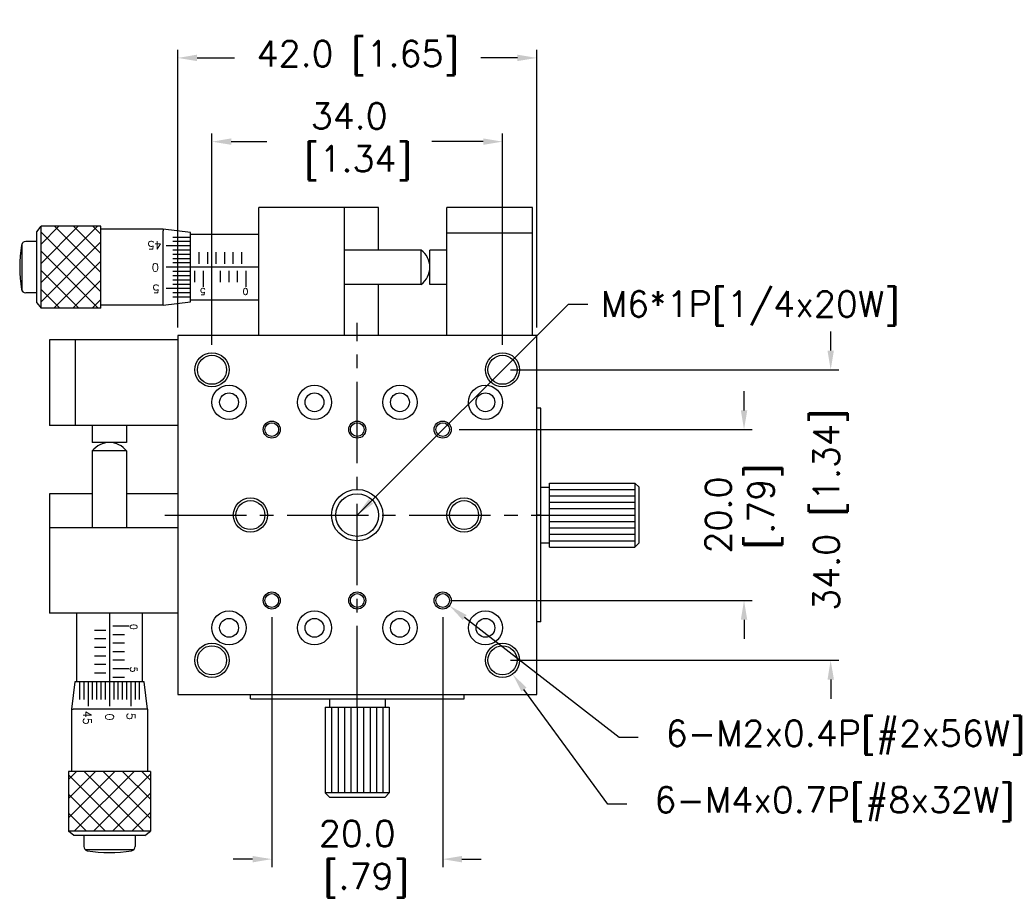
# Model space of a CAD drawing. Extents: x 39 to 322, y 106 to 219.
# Tile 2 of 2: x 207 to 322, y 116 to 219. Entities that reach past the tile are written whole.
import ezdxf

# ---------------------------------------------------------------- set-up
doc = ezdxf.new("R2010")
doc.units = 0
doc.header["$LTSCALE"] = 0.5
doc.header["$MEASUREMENT"] = 0
doc.linetypes.add('CENTER2', pattern=[28.575, 19.05, -3.175, 3.175, -3.175])
doc.layers.get('0').update_dxf_attribs({"linetype": 'CONTINUOUS'})
doc.layers.get('Defpoints').update_dxf_attribs({"linetype": 'CONTINUOUS'})
doc.layers.add('外形輪廓', color=7, linetype='CONTINUOUS')
doc.styles.get("Standard").update_dxf_attribs({"font": 'romans.shx', "bigfont": 'stsl.shx'})
doc.styles.add('STSL', font='romans.shx', dxfattribs={"bigfont": 'stsl.shx'})
doc.dimstyles.new('11', dxfattribs={"dimscale": 1.5, "dimtxt": 2, "dimasz": 1.5, "dimexe": 0.625, "dimexo": 0.625, "dimgap": 1, "dimtad": 0, "dimtih": 1, "dimtoh": 1, "dimdec": 1, "dimzin": 1, "dimdsep": 46, "dimtxsty": 'STSL', "dimcen": 0, "dimadec": 1, "dimazin": 0, "dimtfac": 1, "dimtdec": 1, "dimtofl": 0, "dimtmove": 0, "dimatfit": 3, "dimfxl": 0, "dimtolj": 1, "dimtzin": 0, "dimarcsym": 0})

# ---------------------------------------------------------------- blocks, each defined once
blk = doc.blocks.new('*D5')
at = {"layer": 'Defpoints', "color": 0}
for p in [(229.43, 204.69), (229.43, 179.99), (263.43, 179.99)]:
    blk.add_point(p, dxfattribs=at)
at = {"layer": '外形輪廓', "color": 0, "lineweight": -2}
for p, q in [((229.43, 180.93), (229.43, 205.63)), ((263.43, 180.93), (263.43, 205.63)), ((231.68, 204.69), (235.85, 204.69)), ((261.18, 204.69), (255.14, 204.69))]:
    blk.add_line(p, q, dxfattribs=at)
at = {"layer": '外形輪廓', "color": 0}
for points in [[(231.68, 205.07), (231.68, 204.32), (229.43, 204.69)], [(261.18, 205.07), (261.18, 204.32), (263.43, 204.69)]]:
    blk.add_solid(points, dxfattribs=at)
at = {"layer": '外形輪廓', "color": 0, "insert": (245.49, 204.69), "char_height": 3, "attachment_point": 5, "style": 'STSL'}
blk.add_mtext('\\A1;34.0\\P [1.34]', dxfattribs=at)
blk = doc.blocks.new('*D6')
at = {"layer": 'Defpoints', "color": 0}
for p in [(225.43, 214.49), (225.43, 181.99), (267.43, 181.99)]:
    blk.add_point(p, dxfattribs=at)
at = {"layer": '外形輪廓', "color": 0, "lineweight": -2}
for p, q in [((225.43, 182.93), (225.43, 215.43)), ((227.68, 214.49), (232.06, 214.49)), ((265.18, 214.49), (260.91, 214.49)), ((267.43, 182.93), (267.43, 215.43))]:
    blk.add_line(p, q, dxfattribs=at)
at = {"layer": '外形輪廓', "color": 0}
for points in [[(227.68, 214.87), (227.68, 214.12), (225.43, 214.49)], [(265.18, 214.87), (265.18, 214.12), (267.43, 214.49)]]:
    blk.add_solid(points, dxfattribs=at)
at = {"layer": '外形輪廓', "color": 0, "insert": (246.49, 214.49), "char_height": 3, "attachment_point": 5, "style": 'STSL'}
blk.add_mtext('\\A1;42.0 [1.65]', dxfattribs=at)
blk = doc.blocks.new('*D14')
at = {"layer": 'Defpoints', "color": 0}
for p in [(262.25, 145.61), (264.61, 142.38)]:
    blk.add_point(p, dxfattribs=at)
at = {"layer": '外形輪廓', "color": 0, "lineweight": -2}
for p, q in [((275.74, 127.16), (265.94, 140.56)), ((277.99, 127.16), (275.74, 127.16))]:
    blk.add_line(p, q, dxfattribs=at)
at = {"layer": '外形輪廓', "color": 0}
blk.add_solid([(266.24, 140.78), (265.64, 140.34), (264.61, 142.38)], dxfattribs=at)
at = {"layer": '外形輪廓', "color": 0, "insert": (302.28, 127.16), "char_height": 3, "attachment_point": 5, "style": 'STSL'}
blk.add_mtext('\\A1;6-M4x0.7P[#8x32W]', dxfattribs=at)
blk = doc.blocks.new('*D15')
at = {"layer": 'Defpoints', "color": 0}
for p in [(255.64, 151.61), (257.22, 150.38)]:
    blk.add_point(p, dxfattribs=at)
at = {"layer": '外形輪廓', "color": 0, "lineweight": -2}
for p, q in [((277.07, 134.95), (259, 149)), ((279.32, 134.95), (277.07, 134.95))]:
    blk.add_line(p, q, dxfattribs=at)
at = {"layer": '外形輪廓', "color": 0}
blk.add_solid([(259.23, 149.29), (258.77, 148.7), (257.22, 150.38)], dxfattribs=at)
at = {"layer": '外形輪廓', "color": 0, "insert": (303.61, 134.95), "char_height": 3, "attachment_point": 5, "style": 'STSL'}
blk.add_mtext('\\A1;6-M2x0.4P[#2x56W]', dxfattribs=at)
blk = doc.blocks.new('*D21')
at = {"layer": 'Defpoints', "color": 0}
for p in [(236.43, 149.99), (256.43, 149.99), (236.43, 120.72)]:
    blk.add_point(p, dxfattribs=at)
at = {"layer": '外形輪廓', "color": 0, "lineweight": -2}
for p, q in [((236.43, 149.05), (236.43, 119.78)), ((256.43, 149.05), (256.43, 119.78)), ((234.18, 120.72), (231.93, 120.72)), ((258.68, 120.72), (260.93, 120.72))]:
    blk.add_line(p, q, dxfattribs=at)
at = {"layer": '外形輪廓', "color": 0}
for points in [[(234.18, 121.09), (234.18, 120.34), (236.43, 120.72)], [(258.68, 121.09), (258.68, 120.34), (256.43, 120.72)]]:
    blk.add_solid(points, dxfattribs=at)
at = {"layer": '外形輪廓', "color": 0, "insert": (246.43, 120.72), "char_height": 3, "attachment_point": 5, "style": 'STSL'}
blk.add_mtext('\\A1;20.0\\P [.79]', dxfattribs=at)
blk = doc.blocks.new('*D22')
at = {"layer": 'Defpoints', "color": 0}
for p in [(257.43, 170.99), (256.43, 150.99), (291.69, 150.99)]:
    blk.add_point(p, dxfattribs=at)
at = {"layer": '外形輪廓', "color": 0, "lineweight": -2}
for p, q in [((291.69, 173.24), (291.69, 175.49)), ((258.37, 170.99), (292.63, 170.99)), ((257.37, 150.99), (292.63, 150.99)), ((291.69, 148.74), (291.69, 146.49))]:
    blk.add_line(p, q, dxfattribs=at)
at = {"layer": '外形輪廓', "color": 0}
for points in [[(291.32, 173.24), (292.07, 173.24), (291.69, 170.99)], [(291.32, 148.74), (292.07, 148.74), (291.69, 150.99)]]:
    blk.add_solid(points, dxfattribs=at)
at = {"layer": '外形輪廓', "color": 0, "insert": (291.69, 160.99), "char_height": 3, "attachment_point": 5, "rotation": 90, "style": 'STSL'}
blk.add_mtext('\\A1;20.0\\P [.79]', dxfattribs=at)
blk = doc.blocks.new('*D26')
at = {"layer": 'Defpoints', "color": 0}
for p in [(263.43, 177.99), (263.43, 143.99), (301.83, 143.99)]:
    blk.add_point(p, dxfattribs=at)
at = {"layer": '外形輪廓', "color": 0, "lineweight": -2}
for p, q in [((301.83, 180.24), (301.83, 182.49)), ((264.37, 177.99), (302.77, 177.99)), ((264.37, 143.99), (302.77, 143.99)), ((301.83, 141.74), (301.83, 139.49))]:
    blk.add_line(p, q, dxfattribs=at)
at = {"layer": '外形輪廓', "color": 0}
for points in [[(301.46, 180.24), (302.21, 180.24), (301.83, 177.99)], [(301.46, 141.74), (302.21, 141.74), (301.83, 143.99)]]:
    blk.add_solid(points, dxfattribs=at)
at = {"layer": '外形輪廓', "color": 0, "insert": (301.83, 161.61), "char_height": 3, "attachment_point": 5, "rotation": 90, "style": 'STSL'}
blk.add_mtext('\\A1;34.0 [1.34]', dxfattribs=at)

msp = doc.modelspace()

# ---------------------------------------------------------------- hatches: boundary and pattern name
at = {"layer": '外形輪廓'}
h = msp.add_hatch(dxfattribs=at)
h.set_pattern_fill('ANSI37', color=256, scale=0.5, angle=-180, style=0)
h.set_pattern_definition([(225, (497.5097, 325.8611), (1.122532, -1.122532), []), (315, (497.5097, 325.8611), (1.122532, 1.122532), [])])
h.paths.add_polyline_path([(209.43, 185.19), (216.43, 185.19), (216.43, 194.79), (209.43, 194.79)])
h = msp.add_hatch(dxfattribs=at)
h.set_pattern_fill('ANSI37', color=256, scale=0.5, angle=-90, style=0)
h.set_pattern_definition([(315, (81.5613, 412.0711), (1.122532, 1.122532), []), (45, (81.5613, 412.0711), (-1.122532, 1.122532), [])])
h.paths.add_polyline_path([(222.23, 123.99), (222.23, 130.99), (212.63, 130.99), (212.63, 123.99)])

# ---------------------------------------------------------------- linework, layer by layer
for p, q in [((234.93, 186.14), (234.93, 193.84)), ((221.28, 149.49), (213.58, 149.49))]:
    msp.add_line(p, q)
for p, q in [((234.93, 181.99), (234.93, 196.99)), ((248.93, 196.99), (234.93, 196.99)), ((244.93, 191.99), (244.93, 196.99)), ((248.93, 191.99), (248.93, 196.99)), ((256.93, 181.99), (256.93, 196.99)), ((266.93, 196.99), (256.93, 196.99)), ((266.93, 181.99), (266.93, 196.99)), ((208.93, 194.14), (209.43, 194.79)), ((216.43, 194.79), (209.43, 194.79)), ((209.43, 185.19), (209.43, 194.79)), ((216.43, 185.19), (216.43, 194.79)), ((208.93, 185.84), (208.93, 194.14)), ((223.73, 194.44), (216.43, 194.44)), ((226.93, 194.04), (223.73, 194.44)), ((223.73, 194.44), (223.73, 194.24)), ((223.73, 185.54), (223.73, 194.24)), ((226.93, 185.94), (226.93, 194.04)), ((234.93, 193.84), (226.93, 193.84)), ((226.93, 186.14), (226.93, 193.84)), ((266.93, 193.99), (256.93, 193.99)), ((207.23, 187.2), (207.23, 192.79)), ((208.93, 192.99), (207.63, 192.99)), ((226.93, 192.49), (224.08, 192.49)), ((226.93, 193.49), (224.86, 193.49)), ((226.93, 192.99), (224.86, 192.99)), ((226.93, 189.99), (226.93, 193.49)), ((226.93, 189.99), (226.93, 193.49)), ((226.93, 191.99), (224.86, 191.99)), ((226.93, 191.49), (224.86, 191.49)), ((226.93, 190.39), (226.93, 191.74)), ((226.93, 190.39), (226.93, 191.74)), ((227.93, 190.39), (227.93, 191.74)), ((228.93, 190.39), (228.93, 191.74)), ((229.93, 190.39), (229.93, 191.74)), ((230.93, 190.39), (230.93, 191.74)), ((231.93, 190.39), (231.93, 191.74)), ((232.93, 190.39), (232.93, 191.74)), ((244.93, 181.99), (244.93, 191.99)), ((253.93, 191.99), (244.93, 191.99)), ((253.93, 187.99), (253.93, 191.99)), ((254.93, 187.99), (254.93, 191.99)), ((256.93, 191.99), (254.93, 191.99)), ((226.93, 190.99), (224.86, 190.99)), ((226.93, 190.49), (224.86, 190.49)), ((226.93, 189.99), (224.08, 189.99)), ((226.93, 189.49), (224.86, 189.49)), ((226.93, 188.99), (224.86, 188.99)), ((234.93, 189.99), (226.93, 189.99)), ((227.43, 188.24), (227.43, 189.59)), ((228.43, 187.69), (228.43, 189.59)), ((229.43, 188.24), (229.43, 189.59)), ((230.43, 188.24), (230.43, 189.59)), ((231.43, 188.24), (231.43, 189.59)), ((232.43, 188.24), (232.43, 189.59)), ((233.43, 187.69), (233.43, 189.59)), ((226.93, 188.49), (224.86, 188.49)), ((226.93, 187.99), (224.86, 187.99)), ((253.93, 187.99), (244.93, 187.99)), ((248.93, 181.99), (248.93, 187.99)), ((256.93, 187.99), (254.93, 187.99)), ((208.93, 186.99), (207.63, 186.99)), ((226.93, 187.49), (224.08, 187.49)), ((226.93, 186.99), (224.86, 186.99)), ((208.93, 185.84), (209.43, 185.19)), ((223.73, 185.54), (216.43, 185.54)), ((223.73, 185.54), (226.93, 185.94)), ((226.93, 186.49), (224.86, 186.49)), ((234.93, 186.14), (226.93, 186.14)), ((216.43, 185.19), (209.43, 185.19)), ((210.43, 181.49), (210.43, 171.49)), ((225.43, 181.49), (210.43, 181.49)), ((213.43, 181.49), (213.43, 171.49)), ((267.43, 181.99), (225.43, 181.99)), ((267.43, 181.99), (225.43, 181.99)), ((225.43, 181.99), (225.43, 139.99)), ((225.43, 181.99), (225.43, 139.99)), ((225.43, 181.99), (225.43, 139.99)), ((225.43, 181.99), (225.43, 139.99)), ((267.43, 181.99), (225.43, 181.99)), ((267.43, 181.99), (225.43, 181.99)), ((267.43, 139.99), (267.43, 181.99)), ((267.43, 139.99), (267.43, 181.99)), ((267.43, 139.99), (267.43, 181.99)), ((267.43, 139.99), (267.43, 181.99)), ((267.93, 173.49), (267.43, 173.49)), ((267.93, 148.49), (267.93, 173.49)), ((225.43, 172.49), (225.43, 149.49)), ((225.43, 171.99), (225.43, 149.99)), ((225.43, 171.49), (210.43, 171.49)), ((215.43, 171.49), (215.43, 169.49)), ((219.43, 171.49), (219.43, 169.49)), ((219.43, 169.49), (215.43, 169.49)), ((219.43, 168.49), (215.43, 168.49)), ((215.43, 168.49), (215.43, 159.49)), ((219.43, 168.49), (219.43, 159.49)), ((267.93, 164.24), (268.93, 164.24)), ((268.93, 164.74), (278.93, 164.74)), ((268.93, 157.24), (268.93, 164.74)), ((268.93, 163.99), (278.93, 163.99)), ((278.93, 164.74), (278.93, 157.24)), ((278.93, 164.74), (279.43, 164.24)), ((279.43, 157.74), (279.43, 164.24)), ((210.43, 163.49), (210.43, 149.49)), ((215.43, 163.49), (210.43, 163.49)), ((225.43, 163.49), (219.43, 163.49)), ((268.93, 163.24), (278.93, 163.24)), ((268.93, 162.49), (278.93, 162.49)), ((268.93, 161.74), (278.93, 161.74)), ((267.93, 160.99), (267.43, 160.99)), ((268.93, 160.99), (278.93, 160.99)), ((268.93, 160.24), (278.93, 160.24)), ((215.43, 159.49), (210.43, 159.49)), ((225.43, 159.49), (215.43, 159.49)), ((268.93, 159.49), (278.93, 159.49)), ((268.93, 158.74), (278.93, 158.74)), ((268.93, 157.99), (278.93, 157.99)), ((267.93, 157.74), (268.93, 157.74)), ((268.93, 157.24), (278.93, 157.24)), ((279.43, 157.74), (278.93, 157.24)), ((225.43, 149.49), (210.43, 149.49)), ((213.58, 149.49), (213.58, 141.49)), ((217.43, 149.49), (217.43, 141.49)), ((221.28, 149.49), (221.28, 141.49)), ((217.03, 147.49), (215.68, 147.49)), ((219.73, 147.99), (217.83, 147.99)), ((267.93, 148.49), (267.43, 148.49)), ((217.03, 146.49), (215.68, 146.49)), ((219.18, 146.99), (217.83, 146.99)), ((217.03, 145.49), (215.68, 145.49)), ((219.18, 145.99), (217.83, 145.99)), ((217.03, 144.49), (215.68, 144.49)), ((219.18, 144.99), (217.83, 144.99)), ((217.03, 143.49), (215.68, 143.49)), ((219.18, 143.99), (217.83, 143.99)), ((219.73, 142.99), (217.83, 142.99)), ((217.03, 142.49), (215.68, 142.49)), ((219.18, 141.99), (217.83, 141.99)), ((213.38, 141.49), (212.98, 138.29)), ((221.48, 141.49), (213.38, 141.49)), ((221.28, 141.49), (213.58, 141.49)), ((217.43, 141.49), (213.93, 141.49)), ((217.43, 141.49), (213.93, 141.49)), ((213.93, 141.49), (213.93, 139.42)), ((214.43, 141.49), (214.43, 139.42)), ((214.93, 141.49), (214.93, 138.64)), ((215.43, 141.49), (215.43, 139.42)), ((217.03, 141.49), (215.68, 141.49)), ((217.03, 141.49), (215.68, 141.49)), ((215.93, 141.49), (215.93, 139.42)), ((216.43, 141.49), (216.43, 139.42)), ((216.93, 141.49), (216.93, 139.42)), ((217.43, 141.49), (217.43, 138.64)), ((217.93, 141.49), (217.93, 139.42)), ((218.43, 141.49), (218.43, 139.42)), ((218.93, 141.49), (218.93, 139.42)), ((219.43, 141.49), (219.43, 139.42)), ((219.93, 141.49), (219.93, 138.64)), ((220.43, 141.49), (220.43, 139.42)), ((220.93, 141.49), (220.93, 139.42)), ((221.88, 138.29), (221.48, 141.49)), ((225.43, 139.99), (267.43, 139.99)), ((225.43, 139.99), (267.43, 139.99)), ((225.43, 139.99), (267.43, 139.99)), ((225.43, 139.99), (267.43, 139.99)), ((233.93, 139.49), (233.93, 139.99)), ((233.93, 139.49), (258.93, 139.49)), ((234.93, 139.99), (257.93, 139.99)), ((235.43, 139.99), (257.43, 139.99)), ((243.18, 139.49), (243.18, 138.49)), ((246.43, 139.49), (246.43, 139.99)), ((249.68, 139.49), (249.68, 138.49)), ((258.93, 139.49), (258.93, 139.99)), ((212.98, 138.29), (212.98, 130.99)), ((212.98, 138.29), (213.18, 138.29)), ((221.88, 138.29), (213.18, 138.29)), ((221.88, 138.29), (221.88, 130.99)), ((242.68, 138.49), (242.68, 128.49)), ((242.68, 138.49), (250.18, 138.49)), ((243.43, 138.49), (243.43, 128.49)), ((244.18, 138.49), (244.18, 128.49)), ((244.93, 138.49), (244.93, 128.49)), ((245.68, 138.49), (245.68, 128.49)), ((246.43, 138.49), (246.43, 128.49)), ((247.18, 138.49), (247.18, 128.49)), ((247.93, 138.49), (247.93, 128.49)), ((248.68, 138.49), (248.68, 128.49)), ((249.43, 138.49), (249.43, 128.49)), ((250.18, 138.49), (250.18, 128.49)), ((212.63, 130.99), (212.63, 123.99)), ((222.23, 130.99), (212.63, 130.99)), ((222.23, 130.99), (222.23, 123.99)), ((250.18, 128.49), (242.68, 128.49)), ((243.18, 127.99), (242.68, 128.49)), ((243.18, 127.99), (249.68, 127.99)), ((250.18, 128.49), (249.68, 127.99)), ((213.28, 123.49), (212.63, 123.99)), ((222.23, 123.99), (212.63, 123.99)), ((221.58, 123.49), (213.28, 123.49)), ((214.43, 123.49), (214.43, 122.2)), ((220.43, 123.49), (220.43, 122.2)), ((221.58, 123.49), (222.23, 123.99)), ((220.23, 121.79), (214.64, 121.79))]:
    msp.add_line(p, q, dxfattribs=at)
at = {"layer": '外形輪廓', "color": 3, "linetype": 'CENTER2'}
for p, q in [((246.43, 138.49), (246.43, 183.49)), ((223.93, 160.99), (268.93, 160.99))]:
    msp.add_line(p, q, dxfattribs=at)
at = {"layer": '外形輪廓'}
for centre, radius in [((229.43, 177.99), 2), ((229.43, 177.99), 2), ((263.43, 177.99), 2), ((263.43, 177.99), 2), ((229.43, 177.99), 1.7), ((229.43, 177.99), 1.7), ((263.43, 177.99), 1.7), ((263.43, 177.99), 1.7), ((231.43, 174.19), 2), ((231.43, 174.19), 1.1), ((241.43, 174.19), 2), ((241.43, 174.19), 1.1), ((251.43, 174.19), 2), ((251.43, 174.19), 1.1), ((261.43, 174.19), 2), ((261.43, 174.19), 1.1), ((236.43, 170.99), 1), ((236.43, 170.99), 1), ((236.43, 170.99), 0.8), ((236.43, 170.99), 0.8), ((246.43, 170.99), 1), ((246.43, 170.99), 1), ((246.43, 170.99), 0.8), ((246.43, 170.99), 0.8), ((256.43, 170.99), 1), ((256.43, 170.99), 1), ((256.43, 170.99), 0.8), ((256.43, 170.99), 0.8), ((246.43, 160.99), 3), ((246.43, 160.99), 3), ((246.43, 160.99), 3), ((246.43, 160.99), 3), ((233.93, 160.99), 2), ((233.93, 160.99), 2), ((233.93, 160.99), 1.7), ((233.93, 160.99), 1.7), ((246.43, 160.99), 2.5), ((246.43, 160.99), 2.5), ((246.43, 160.99), 2.5), ((246.43, 160.99), 2.5), ((258.93, 160.99), 2), ((258.93, 160.99), 2), ((258.93, 160.99), 1.7), ((258.93, 160.99), 1.7), ((236.43, 150.99), 1), ((236.43, 150.99), 1), ((236.43, 150.99), 0.8), ((236.43, 150.99), 0.8), ((246.43, 150.99), 1), ((246.43, 150.99), 1), ((246.43, 150.99), 0.8), ((246.43, 150.99), 0.8), ((256.43, 150.99), 1), ((256.43, 150.99), 1), ((256.43, 150.99), 0.8), ((256.43, 150.99), 0.8), ((231.43, 147.79), 2), ((241.43, 147.79), 2), ((251.43, 147.79), 2), ((261.43, 147.79), 2), ((231.43, 147.79), 1.1), ((241.43, 147.79), 1.1), ((251.43, 147.79), 1.1), ((261.43, 147.79), 1.1), ((229.43, 143.99), 2), ((229.43, 143.99), 2), ((229.43, 143.99), 1.7), ((229.43, 143.99), 1.7), ((263.43, 143.99), 2), ((263.43, 143.99), 2), ((263.43, 143.99), 1.7), ((263.43, 143.99), 1.7)]:
    msp.add_circle(centre, radius, dxfattribs=at)
for centre, radius, start, end in [((222.84, 189.99), 15.91, 170.6096, 189.3904), ((207.63, 192.49), 0.5, 90, 168.9091), ((207.63, 187.49), 0.5, 191.0909, 270), ((214.93, 122.2), 0.5, 180, 258.9091), ((219.93, 122.2), 0.5, 281.0909, 0), ((217.43, 137.4), 15.91, 260.6096, 279.3904)]:
    msp.add_arc(centre, radius, start, end, dxfattribs=at)
at = {"layer": '外形輪廓', "color": 0}
for centre, start, end in [((252.43, 189.99), 306.8699, 53.1301), ((217.43, 166.99), 36.8699, 143.1301)]:
    msp.add_arc(centre, 2.5, start, end, dxfattribs=at)

# ---------------------------------------------------------------- texts
at = {"layer": '外形輪廓', "attachment_point": 1}
for s, insert, char_height, width, rotation in [('45', (223.54, 192.1), 0.96, 1.7967, 180), ('0', (223.21, 189.49), 0.96, 1.7967, 180), ('5', (223.29, 186.99), 0.96, 1.7967, 180), ('5', (228.7, 186.75), 0.8, 1.4972, 180), ('0', (233.69, 186.75), 0.8, 1.4972, 180), ('0', (220.67, 148.25), 0.8, 1.4972, 270), ('5', (220.67, 143.26), 0.8, 1.4972, 270), ('45', (215.32, 138.1), 0.96, 1.7967, 270), ('0', (217.93, 137.77), 0.96, 1.7967, 270), ('5', (220.43, 137.85), 0.96, 1.7967, 270)]:
    msp.add_mtext(s, dxfattribs=dict(at, insert=insert, char_height=char_height, width=width, rotation=rotation))
at = {"layer": '外形輪廓', "color": 0, "insert": (274.92, 187.19), "char_height": 3, "attachment_point": 1, "style": 'STSL'}
msp.add_mtext('\\A1;M6*1P[1/4x20W]', dxfattribs=at)

# ---------------------------------------------------------------- dimensions: what is measured, and where the dimension line sits
at = {"layer": '外形輪廓', "color": 0}
dim = msp.add_linear_dim(base=(225.43, 214.49), p1=(267.43, 181.99), p2=(225.43, 181.99), dimstyle='11', dxfattribs=at)
dim.commit()
dim.dimension.update_dxf_attribs({"geometry": '*D6', "text_midpoint": (246.49, 214.49), "dimtype": 160})
for base, p1, p2, picture, middle in [((229.43, 204.69), (263.43, 179.99), (229.43, 179.99), '*D5', (245.49, 204.69)), ((236.43, 120.72), (256.43, 149.99), (236.43, 149.99), '*D21', (246.43, 120.72))]:
    dim = msp.add_linear_dim(base=base, p1=p1, p2=p2, text='<>\\P[]', dimstyle='11', dxfattribs=at)
    dim.commit()
    dim.dimension.update_dxf_attribs({"geometry": picture, "text_midpoint": middle, "dimtype": 160})
dim = msp.add_linear_dim(base=(301.83, 143.99), p1=(263.43, 177.99), p2=(263.43, 143.99), angle=90, dimstyle='11', override={"dimtih": 0, "dimfxl": 0.5}, dxfattribs=at)
dim.commit()
dim.dimension.update_dxf_attribs({"geometry": '*D26', "text_midpoint": (301.83, 161.61), "dimtype": 160})
dim = msp.add_linear_dim(base=(291.69, 150.99), p1=(257.43, 170.99), p2=(256.43, 150.99), angle=270, text='<>\\P[]', dimstyle='11', override={"dimtih": 0, "dimfxl": 0.5}, dxfattribs=at)
dim.commit()
dim.dimension.update_dxf_attribs({"geometry": '*D22', "text_midpoint": (291.69, 160.99), "dimtype": 160})
for p1, p2, text, picture, middle in [((255.64, 151.61), (257.22, 150.38), '6-M2x0.4P[#2x56W]', '*D15', (303.61, 134.95)), ((262.25, 145.61), (264.61, 142.38), '6-M4x0.7P[#8x32W]', '*D14', (302.28, 127.16))]:
    dim = msp.add_diameter_dim_2p(p1=p1, p2=p2, text=text, dimstyle='11', dxfattribs=at)
    dim.commit()
    dim.dimension.update_dxf_attribs({"geometry": picture, "text_midpoint": middle, "dimtype": 163})

# ---------------------------------------------------------------- leaders
at = {"layer": '外形輪廓', "color": 0, "annotation_type": 0, "has_hookline": 1, "hookline_direction": 0, "text_width": 37.57}
msp.add_leader([(246.43, 160.99), (271.17, 185.69), (273.42, 185.69)], dimstyle='11', override={"dimgap": 1, "dimtad": 0}, dxfattribs=at)

doc.saveas('drawing.dxf')
